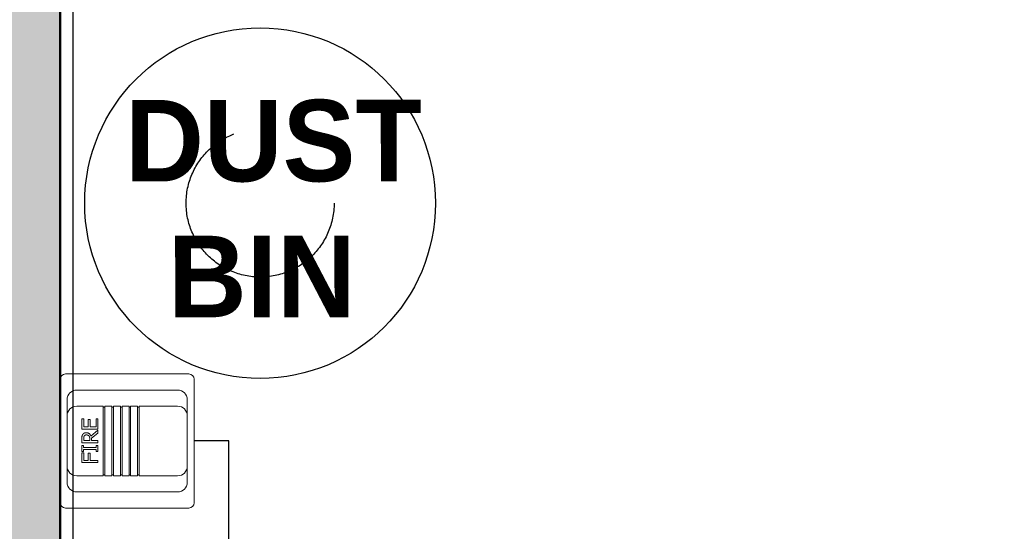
# Model space of a CAD drawing. Header units: millimetres. Extents: x -115221 to 194496, y -122556 to 375476.
# Tile 68 of 169: x 100451 to 101368, y -39497 to -39020. Entities that reach past the tile are written whole.
import ezdxf

# ---------------------------------------------------------------- set-up
doc = ezdxf.new("R2010")
doc.units = ezdxf.units.MM
doc.linetypes.add('Dash2', pattern=[3, 1.5, -1.5])
doc.layers.add('FIRE SUPRESSION PANEL', color=1, linetype='Continuous')
doc.layers.add('WWDS FURNITURE LAYOUT', color=8, linetype='Continuous')
doc.layers.add('SSE PIPING', color=7, linetype='Continuous', lineweight=30, true_color=0x0512c2)
doc.layers.add('SSE SYS', color=7, linetype='Continuous', lineweight=15, true_color=0xeb0000)
doc.styles.add('har', font='GOTHICB.TTF')

# ---------------------------------------------------------------- blocks, each defined once
blk = doc.blocks.new('FUR R0')
at = {"layer": 'WWDS FURNITURE LAYOUT'}
h = blk.add_hatch(color=8, dxfattribs=at)
h.dxf.hatch_style = 1
h.paths.add_polyline_path([(-8699.48, -40.14), (-8699.98, -40.14), (-8699.98, -5900.52), (-8799.98, -5900.52), (-8799.98, 59.86), (-8700.48, 59.86)])
at = {"layer": 'WWDS FURNITURE LAYOUT', "color": 8}
blk.add_lwpolyline([(-7335.36, 604.86), (-7187.98, 604.86), (-7187.98, 97.64), (-6841.93, 97.64), (-6841.93, -907.43), (-5212.58, -907.43), (-5212.58, -234.35), (-5074.8, -234.35), (-5074.8, -907.42), (-4040.61, -907.42), (-4040.61, -1045.2), (-6979.71, -1045.18), (-6979.71, -52.14), (-8687.98, -52.14), (-8687.98, -3702.69), (-7764.58, -3702.69), (-7764.58, -3840.47), (-8687.98, -3840.47), (-8687.98, -5900.52), (-6775, -5900.52)], dxfattribs=at)
at = {"layer": 'WWDS FURNITURE LAYOUT', "color": 8, "const_width": 2}
blk.add_lwpolyline([(-8699.48, -40.14), (-8699.98, -40.14), (-8699.98, -5900.52), (-8799.98, -5900.52), (-8799.98, 59.86), (-8700.48, 59.86)], close=True, dxfattribs=at)
at = {"layer": 'WWDS FURNITURE LAYOUT', "color": 8, "ltscale": 200}
blk.add_circle((-8513.57, -2093.98, 0), 163.46, dxfattribs=at)
at = {"layer": 'WWDS FURNITURE LAYOUT', "color": 8, "linetype": 'Dash2', "ltscale": 200}
blk.add_circle((-8513.57, -2093.98, 0), 68.95, dxfattribs=at)
at = {"layer": 'WWDS FURNITURE LAYOUT', "color": 8, "style": 'har'}
for s, p in [('DUST', (-8639.35, -2073.77)), ('BIN', (-8599.52, -2200.41))]:
    blk.add_text(s, height=76, rotation=0.03323, dxfattribs=at).set_placement(p)
blk = doc.blocks.new('f a')
at = {"layer": 'SSE SYS'}
for p, q in [((-61.29, -21.37), (-61.29, 93.63)), ((58.71, 98.63), (-56.29, 98.63)), ((-22.29, 92.13), (-37.29, 92.13)), ((24.71, 92.13), (-22.29, 92.13)), ((39.71, 92.13), (24.71, 92.13)), ((63.71, -21.37), (63.71, 93.63)), ((-46.29, -10.87), (-46.29, 83.13)), ((-31.29, 58.39), (-31.29, 83.13)), ((33.71, 58.39), (33.71, 83.13)), ((48.71, -10.87), (48.71, 83.13)), ((-18.89, 78.37), (-9.92, 78.37)), ((-18.89, 63.37), (-18.89, 78.37)), ((-9.92, 76.59), (-16.89, 76.59)), ((-16.89, 76.59), (-16.89, 72.36)), ((-9.92, 78.37), (-9.92, 76.59)), ((-8.71, 78.37), (-2.9, 78.37)), ((-8.71, 76.84), (-8.71, 78.37)), ((-6.8, 76.84), (-8.71, 76.84)), ((-6.8, 64.9), (-6.8, 76.84)), ((-2.9, 76.84), (-4.81, 76.84)), ((-4.81, 76.84), (-4.81, 64.9)), ((-2.9, 78.37), (-2.9, 76.84)), ((-0.43, 63.37), (-0.43, 78.37)), ((-0.43, 78.37), (3.43, 78.37)), ((3.54, 76.64), (1.56, 76.64)), ((1.56, 76.64), (1.56, 71)), ((12.37, 63.37), (12.37, 78.37)), ((12.37, 78.37), (21.75, 78.37)), ((21.75, 76.59), (14.36, 76.59)), ((14.36, 76.59), (14.36, 72.49)), ((21.75, 78.37), (21.75, 76.59)), ((-16.89, 72.36), (-10.21, 72.36)), ((-10.21, 70.59), (-16.89, 70.59)), ((-16.89, 70.59), (-16.89, 63.37)), ((-10.21, 72.36), (-10.21, 70.59)), ((-8.71, 64.9), (-6.8, 64.9)), ((-8.71, 63.37), (-8.71, 64.9)), ((-4.81, 64.9), (-2.9, 64.9)), ((-2.9, 64.9), (-2.9, 63.37)), ((1.56, 71), (3.31, 71)), ((1.56, 69.34), (1.56, 63.37)), ((3.85, 69.34), (1.56, 69.34)), ((8.59, 63.37), (3.85, 69.34)), ((5.84, 69.9), (11.17, 63.37)), ((14.36, 72.49), (21.25, 72.49)), ((14.36, 70.71), (14.36, 65.14)), ((21.25, 70.71), (14.36, 70.71)), ((14.36, 65.14), (21.75, 65.14)), ((21.25, 72.49), (21.25, 70.71)), ((21.75, 65.14), (21.75, 63.37)), ((-22.29, 58.39), (-31.29, 58.39)), ((-31.29, 56.89), (-22.29, 56.89)), ((-31.29, 50.39), (-31.29, 56.89)), ((-30.29, 58.39), (-30.29, 56.89)), ((-22.29, 58.39), (24.71, 58.39)), ((24.71, 56.89), (-22.29, 56.89)), ((-16.89, 63.37), (-18.89, 63.37)), ((-2.9, 63.37), (-8.71, 63.37)), ((1.56, 63.37), (-0.43, 63.37)), ((11.17, 63.37), (8.59, 63.37)), ((21.75, 63.37), (12.37, 63.37)), ((33.71, 58.39), (24.71, 58.39)), ((24.71, 56.89), (33.71, 56.89)), ((32.71, 56.89), (32.71, 58.39)), ((33.71, 50.39), (33.71, 56.89)), ((-22.29, 50.39), (-31.29, 50.39)), ((-31.29, 48.89), (-22.29, 48.89)), ((-31.29, 42.39), (-31.29, 48.89)), ((-30.29, 50.39), (-30.29, 48.89)), ((-22.29, 50.39), (24.71, 50.39)), ((24.71, 48.89), (-22.29, 48.89)), ((33.71, 50.39), (24.71, 50.39)), ((24.71, 48.89), (33.71, 48.89)), ((32.71, 48.89), (32.71, 50.39)), ((33.71, 42.39), (33.71, 48.89)), ((-22.29, 42.39), (-31.29, 42.39)), ((-31.29, 40.89), (-22.29, 40.89)), ((-31.29, 34.39), (-31.29, 40.89)), ((-30.29, 42.39), (-30.29, 40.89)), ((-22.29, 42.39), (24.71, 42.39)), ((24.71, 40.89), (-22.29, 40.89)), ((33.71, 42.39), (24.71, 42.39)), ((24.71, 40.89), (33.71, 40.89)), ((32.71, 40.89), (32.71, 42.39)), ((33.71, 34.39), (33.71, 40.89)), ((-22.29, 34.39), (-31.29, 34.39)), ((-31.29, 32.89), (-22.29, 32.89)), ((-31.29, 26.39), (-31.29, 32.89)), ((-30.29, 34.39), (-30.29, 32.89)), ((-22.29, 34.39), (24.71, 34.39)), ((24.71, 32.89), (-22.29, 32.89)), ((33.71, 34.39), (24.71, 34.39)), ((24.71, 32.89), (33.71, 32.89)), ((32.71, 32.89), (32.71, 34.39)), ((33.71, 26.39), (33.71, 32.89)), ((-22.29, 26.39), (-31.29, 26.39)), ((-31.29, 24.89), (-22.29, 24.89)), ((-31.29, -10.87), (-31.29, 24.89)), ((-30.29, 26.39), (-30.29, 24.89)), ((-22.29, 26.39), (24.71, 26.39)), ((24.71, 24.89), (-22.29, 24.89)), ((33.71, 26.39), (24.71, 26.39)), ((24.71, 24.89), (33.71, 24.89)), ((32.71, 24.89), (32.71, 26.39)), ((33.71, -10.87), (33.71, 24.89)), ((-56.29, -26.37), (58.71, -26.37)), ((-37.29, -19.87), (-22.29, -19.87)), ((-22.29, -19.87), (24.71, -19.87)), ((24.71, -19.87), (39.71, -19.87))]:
    blk.add_line(p, q, dxfattribs=at)
for centre, radius, start, end in [((-56.29, 93.63), 5, 90, 180), ((-37.29, 83.13), 9, 90, 180), ((-22.29, 83.13), 9, 90, 180), ((24.71, 83.13), 9, 0, 90), ((39.71, 83.13), 9, 0, 90), ((58.71, 93.63), 5, 0, 90), ((-37.29, -10.87), 9, 180, 270), ((-22.29, -10.87), 9, 180, 270), ((24.71, -10.87), 9, 270, 0), ((39.71, -10.87), 9, 270, 0), ((-56.29, -21.37), 5, 180, 270), ((58.71, -21.37), 5, 270, 0)]:
    blk.add_arc(centre, radius, start, end, dxfattribs=at)
for points in [[(3.43, 78.37), (4.72, 78.37), (6.46, 78.09), (7.25, 77.58)], [(5.92, 76.13), (5.5, 76.41), (4.37, 76.64), (3.54, 76.64)], [(8.95, 74.3), (8.95, 72.66), (7.27, 70.43), (5.84, 69.9)], [(6.87, 74.14), (6.87, 74.8), (6.41, 75.8), (5.92, 76.13)], [(6.02, 71.78), (6.46, 72.19), (6.87, 73.36), (6.87, 74.14)], [(7.25, 77.58), (8.04, 77.07), (8.95, 75.48), (8.95, 74.3)], [(3.31, 71), (4.17, 71), (5.55, 71.31), (6.02, 71.78)]]:
    blk.add_open_spline(points, degree=2, dxfattribs=at)
blk = doc.blocks.new('PAN')
at = {"layer": 'SSE PIPING', "color": 132, "true_color": 0x00c7c7}
blk.add_lwpolyline([(71.05, 77.5), (71.05, 103.34), (299.89, 103.34), (299.89, -79.62), (402, -79.62), (402, -47.5)], dxfattribs=at)
at = {"layer": 'SSE PIPING', "lineweight": 0}
blk.add_blockref('f a', (400.79, -21.13), dxfattribs=at)

msp = doc.modelspace()

# ---------------------------------------------------------------- block references
at = {"layer": 'FIRE SUPRESSION PANEL', "rotation": 90}
msp.add_blockref('PAN', (100565.96, -39814.59), dxfattribs=at)
at = {"layer": 'WWDS FURNITURE LAYOUT'}
msp.add_blockref('FUR R0', (109188.44, -37096.84), dxfattribs=at)

doc.saveas('drawing.dxf')
